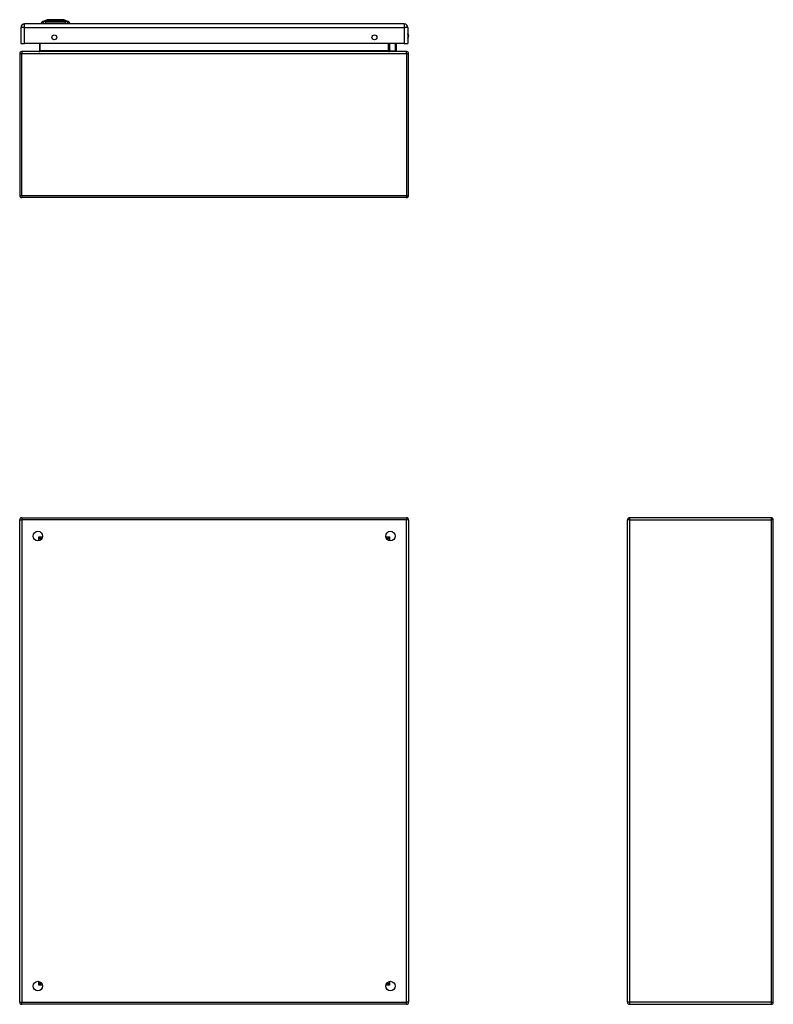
# Model space of a CAD drawing. Header units: inches. Extents: x 7.2 to 107.1, y 7.2 to 69.7.
# Tile 2 of 8: x 7.2 to 38.5, y 28.9 to 69.7. Entities that reach past the tile are written whole.
import ezdxf

# ---------------------------------------------------------------- set-up
doc = ezdxf.new("R2010")
doc.units = ezdxf.units.IN
doc.header["$LTSCALE"] = 6.835203
doc.header["$MEASUREMENT"] = 0
doc.layers.add('Visible Edges(ANSI)', color=7, linetype='Continuous', lineweight=25)
doc.layers.add('Visible Tangent Edges(ANSI)', color=7, linetype='Continuous', lineweight=25)

msp = doc.modelspace()

# ---------------------------------------------------------------- linework, layer by layer
at = {"layer": 'Visible Edges(ANSI)'}
for p, q in [((23.211, 69.548), (7.432, 69.548)), ((8.195, 69.564), (8.127, 69.564)), ((8.187, 69.651), (8.362, 69.72)), ((8.195, 69.564), (8.307, 69.564)), ((9.139, 69.564), (8.307, 69.564)), ((8.319, 69.56), (8.319, 69.548)), ((8.427, 69.725), (9.018, 69.725)), ((9.083, 69.72), (9.259, 69.651)), ((9.11, 69.548), (9.11, 69.56)), ((9.139, 69.564), (9.25, 69.564)), ((9.319, 69.564), (9.25, 69.564)), ((7.285, 69.4), (7.285, 68.74)), ((23.358, 69.4), (23.358, 68.74)), ((7.285, 68.74), (7.432, 68.74)), ((23.211, 68.74), (7.432, 68.74)), ((8.055, 68.74), (8.055, 68.433)), ((22.569, 68.433), (22.569, 68.74)), ((22.856, 68.74), (22.867, 68.682)), ((22.867, 68.679), (22.867, 68.452)), ((23.211, 68.74), (23.358, 68.74)), ((7.234, 68.317), (7.234, 62.428)), ((23.305, 68.402), (7.319, 68.402)), ((22.615, 68.438), (22.575, 68.478)), ((22.629, 68.432), (22.847, 68.432)), ((23.39, 62.428), (23.39, 68.317)), ((23.305, 62.344), (7.319, 62.344)), ((7.319, 49.05), (23.305, 49.05)), ((38.453, 49.05), (32.564, 49.05)), ((7.234, 28.939), (7.234, 48.965)), ((23.39, 48.965), (23.39, 28.939)), ((32.479, 28.939), (32.479, 48.965)), ((38.538, 28.939), (38.538, 48.965)), ((8.109, 48.144), (8.109, 48.134)), ((8.15, 48.175), (8.14, 48.175)), ((22.484, 48.175), (22.475, 48.175)), ((22.515, 48.144), (22.515, 48.134)), ((8.109, 29.77), (8.109, 29.761)), ((8.14, 29.729), (8.15, 29.729)), ((22.475, 29.729), (22.484, 29.729)), ((22.515, 29.77), (22.515, 29.761)), ((23.305, 28.855), (7.319, 28.855)), ((32.564, 28.855), (38.453, 28.855))]:
    msp.add_line(p, q, dxfattribs=at)
at = {"layer": 'Visible Edges(ANSI)', "flags": 128}
msp.add_lwpolyline([(9.081, 69.72), (9.081, 69.72), (9.08, 69.72), (9.077, 69.72), (9.074, 69.72), (9.071, 69.72), (9.066, 69.72), (9.06, 69.72), (9.054, 69.72), (9.047, 69.72), (9.039, 69.72), (9.03, 69.72), (9.021, 69.72), (9.011, 69.72), (9, 69.72), (8.989, 69.72), (8.976, 69.72), (8.964, 69.72), (8.95, 69.72), (8.937, 69.72), (8.922, 69.72), (8.907, 69.72), (8.892, 69.72), (8.876, 69.72), (8.86, 69.72), (8.844, 69.72), (8.827, 69.72), (8.81, 69.72), (8.793, 69.72), (8.775, 69.72), (8.758, 69.72), (8.74, 69.72), (8.723, 69.72), (8.705, 69.72), (8.687, 69.72), (8.67, 69.72), (8.653, 69.72), (8.635, 69.72), (8.618, 69.72), (8.602, 69.72), (8.585, 69.72), (8.569, 69.72), (8.553, 69.72), (8.538, 69.72), (8.523, 69.72), (8.509, 69.72), (8.495, 69.72), (8.482, 69.72), (8.469, 69.72), (8.457, 69.72), (8.445, 69.72), (8.435, 69.72), (8.425, 69.72), (8.415, 69.72), (8.406, 69.72), (8.399, 69.72), (8.391, 69.72), (8.385, 69.72), (8.38, 69.72), (8.375, 69.72), (8.371, 69.72), (8.368, 69.72), (8.366, 69.72), (8.365, 69.72), (8.364, 69.72)], dxfattribs=at)
at = {"layer": 'Visible Edges(ANSI)'}
for centre, radius in [((8.673, 68.992), 0.102), ((21.97, 68.992), 0.102), ((7.991, 48.292), 0.197), ((22.633, 48.292), 0.197), ((7.991, 29.612), 0.197), ((22.633, 29.612), 0.197)]:
    msp.add_circle(centre, radius, dxfattribs=at)
for centre, radius, start, end in [((7.432, 69.4), 0.147, 90, 180), ((8.245, 69.547), 0.119, 119.7291, 172.0587), ((8.19, 69.642), 0.00994, 111.2505, 119.7291), ((8.299, 69.56), 0.0199, 0, 11.537), ((8.364, 69.715), 0.00497, 90.2088, 111.2505), ((8.427, 69.713), 0.0119, 90, 143.3493), ((9.018, 69.713), 0.0119, 36.6507, 90), ((9.081, 69.715), 0.00497, 68.7495, 89.7912), ((9.13, 69.56), 0.0199, 168.463, 180), ((9.255, 69.642), 0.00994, 60.2709, 68.7495), ((9.201, 69.547), 0.119, 7.9413, 60.2709), ((23.211, 69.4), 0.147, 0, 90), ((23.204, 69.051), 0.189, 324.6864, 35.3136), ((22.847, 68.679), 0.0199, 0, 10.9409), ((7.319, 68.317), 0.0848, 90, 180), ((8.024, 68.433), 0.0313, 270, 0), ((22.589, 68.492), 0.0199, 180, 225), ((22.6, 68.433), 0.0313, 180, 270), ((22.629, 68.452), 0.0199, 225, 270), ((22.847, 68.452), 0.0199, 270, 0), ((23.305, 68.317), 0.0848, 0, 90), ((7.319, 62.428), 0.0848, 180, 270), ((23.305, 62.428), 0.0848, 270, 0), ((7.319, 48.965), 0.0848, 90, 180), ((23.305, 48.965), 0.0848, 0, 90), ((32.564, 48.965), 0.0848, 90, 180), ((38.453, 48.965), 0.0848, 0, 90), ((8.14, 48.144), 0.0313, 90, 180), ((22.484, 48.144), 0.0313, 0, 90), ((8.14, 29.761), 0.0313, 180, 270), ((22.484, 29.761), 0.0313, 270, 0), ((7.319, 28.939), 0.0848, 180, 270), ((23.305, 28.939), 0.0848, 270, 0), ((32.564, 28.939), 0.0848, 180, 270), ((38.453, 28.939), 0.0848, 270, 0)]:
    msp.add_arc(centre, radius, start, end, dxfattribs=at)
at = {"layer": 'Visible Tangent Edges(ANSI)'}
for p, q in [((7.432, 69.4), (7.432, 69.548)), ((8.187, 69.651), (8.362, 69.72)), ((8.253, 69.651), (8.253, 69.651)), ((9.11, 69.56), (8.319, 69.56)), ((8.327, 69.651), (8.327, 69.651)), ((9.11, 69.56), (9.11, 69.56)), ((9.11, 69.56), (9.11, 69.548)), ((9.119, 69.651), (9.119, 69.651)), ((9.193, 69.651), (9.193, 69.651)), ((23.211, 69.548), (23.211, 69.4)), ((7.432, 69.4), (7.285, 69.4)), ((7.432, 68.74), (7.432, 69.4)), ((7.432, 69.4), (23.211, 69.4)), ((23.211, 69.4), (23.211, 68.74)), ((23.358, 69.4), (23.211, 69.4)), ((8.086, 68.433), (8.086, 68.74)), ((22.538, 68.74), (22.538, 68.433)), ((22.589, 68.74), (22.589, 68.474)), ((22.847, 68.668), (22.834, 68.74)), ((22.847, 68.432), (22.847, 68.668)), ((7.234, 68.317), (7.319, 68.317)), ((7.319, 68.402), (7.319, 68.317)), ((7.319, 68.317), (23.305, 68.317)), ((7.319, 62.428), (7.319, 68.317)), ((8.086, 68.433), (8.055, 68.433)), ((22.538, 68.433), (8.086, 68.433)), ((22.538, 68.433), (22.569, 68.433)), ((22.589, 68.474), (22.629, 68.432)), ((23.305, 68.317), (23.305, 68.402)), ((23.305, 68.317), (23.39, 68.317)), ((23.305, 68.317), (23.305, 62.428)), ((7.234, 62.428), (7.319, 62.428)), ((7.319, 62.428), (7.319, 62.344)), ((7.319, 62.428), (23.305, 62.428)), ((23.305, 62.428), (23.305, 62.344)), ((23.305, 62.428), (23.39, 62.428)), ((7.319, 49.05), (7.319, 48.965)), ((23.305, 49.05), (23.305, 48.965)), ((32.564, 49.05), (32.564, 48.965)), ((38.453, 49.05), (38.453, 48.965)), ((7.234, 48.965), (7.319, 48.965)), ((23.305, 48.965), (7.319, 48.965)), ((7.319, 48.965), (7.319, 28.939)), ((23.39, 48.965), (23.305, 48.965)), ((23.305, 28.939), (23.305, 48.965)), ((32.564, 48.965), (32.479, 48.965)), ((32.564, 48.965), (38.453, 48.965)), ((32.564, 48.965), (32.564, 28.939)), ((38.453, 48.965), (38.453, 28.939)), ((38.538, 48.965), (38.453, 48.965)), ((8.024, 48.26), (8.14, 48.175)), ((8.109, 48.144), (8.024, 48.26)), ((8.024, 48.26), (8.186, 48.26)), ((8.024, 48.098), (8.024, 48.26)), ((22.439, 48.26), (22.6, 48.26)), ((22.484, 48.175), (22.6, 48.26)), ((22.6, 48.26), (22.515, 48.144)), ((22.6, 48.26), (22.6, 48.098)), ((8.024, 29.644), (8.024, 29.806)), ((8.024, 29.644), (8.109, 29.761)), ((8.14, 29.729), (8.024, 29.644)), ((8.186, 29.644), (8.024, 29.644)), ((22.6, 29.644), (22.439, 29.644)), ((22.6, 29.644), (22.484, 29.729)), ((22.515, 29.761), (22.6, 29.644)), ((22.6, 29.806), (22.6, 29.644)), ((7.234, 28.939), (7.319, 28.939)), ((7.319, 28.855), (7.319, 28.939)), ((7.319, 28.939), (23.305, 28.939)), ((23.39, 28.939), (23.305, 28.939)), ((23.305, 28.855), (23.305, 28.939)), ((32.564, 28.939), (32.479, 28.939)), ((38.453, 28.939), (32.564, 28.939)), ((32.564, 28.939), (32.564, 28.855)), ((38.453, 28.939), (38.453, 28.855)), ((38.453, 28.939), (38.538, 28.939))]:
    msp.add_line(p, q, dxfattribs=at)
at = {"layer": 'Visible Tangent Edges(ANSI)', "flags": 128}
for points in [[(8.185, 69.651), (8.186, 69.651), (8.186, 69.651), (8.187, 69.651), (8.187, 69.651), (8.188, 69.651), (8.19, 69.651), (8.191, 69.651), (8.193, 69.651), (8.195, 69.651), (8.197, 69.651), (8.199, 69.651), (8.202, 69.651), (8.205, 69.651), (8.208, 69.651), (8.211, 69.651), (8.215, 69.65), (8.218, 69.65), (8.222, 69.65), (8.226, 69.65), (8.231, 69.65), (8.236, 69.65), (8.24, 69.65), (8.245, 69.65), (8.251, 69.65)], [(8.253, 69.651), (8.247, 69.651), (8.242, 69.651), (8.237, 69.651), (8.233, 69.651), (8.228, 69.651), (8.224, 69.651), (8.22, 69.651), (8.216, 69.651), (8.213, 69.651), (8.209, 69.651), (8.206, 69.651), (8.203, 69.651), (8.201, 69.651), (8.198, 69.651), (8.196, 69.651), (8.194, 69.651), (8.192, 69.651), (8.191, 69.651), (8.19, 69.651), (8.189, 69.651), (8.188, 69.651), (8.187, 69.651), (8.187, 69.651), (8.187, 69.651)], [(8.251, 69.65), (8.252, 69.65), (8.254, 69.65), (8.256, 69.65), (8.258, 69.65), (8.26, 69.65), (8.262, 69.65), (8.265, 69.65), (8.267, 69.65), (8.27, 69.65), (8.273, 69.65), (8.276, 69.65), (8.279, 69.65), (8.283, 69.65), (8.286, 69.65), (8.29, 69.65), (8.293, 69.65), (8.297, 69.65), (8.301, 69.65), (8.305, 69.65), (8.309, 69.65), (8.313, 69.65), (8.317, 69.65), (8.322, 69.65), (8.326, 69.65)], [(8.327, 69.651), (8.322, 69.651), (8.318, 69.651), (8.314, 69.651), (8.31, 69.651), (8.306, 69.651), (8.302, 69.651), (8.298, 69.651), (8.295, 69.651), (8.291, 69.651), (8.288, 69.651), (8.284, 69.651), (8.281, 69.651), (8.278, 69.651), (8.275, 69.651), (8.272, 69.651), (8.269, 69.651), (8.267, 69.651), (8.264, 69.651), (8.262, 69.651), (8.26, 69.651), (8.258, 69.651), (8.256, 69.651), (8.254, 69.651), (8.253, 69.651)], [(8.326, 69.65), (8.358, 69.65), (8.39, 69.65), (8.423, 69.65), (8.456, 69.65), (8.489, 69.651), (8.522, 69.651), (8.555, 69.651), (8.589, 69.651), (8.623, 69.651), (8.656, 69.651), (8.69, 69.651), (8.724, 69.651), (8.757, 69.651), (8.791, 69.651), (8.824, 69.651), (8.858, 69.651), (8.891, 69.651), (8.924, 69.651), (8.957, 69.651), (8.99, 69.65), (9.023, 69.65), (9.056, 69.65), (9.088, 69.65), (9.12, 69.65)], [(9.119, 69.651), (9.087, 69.651), (9.055, 69.651), (9.022, 69.651), (8.99, 69.651), (8.957, 69.651), (8.924, 69.651), (8.891, 69.651), (8.857, 69.651), (8.824, 69.651), (8.791, 69.651), (8.757, 69.651), (8.724, 69.651), (8.69, 69.651), (8.656, 69.651), (8.623, 69.651), (8.589, 69.651), (8.556, 69.651), (8.523, 69.651), (8.489, 69.651), (8.456, 69.651), (8.424, 69.651), (8.391, 69.651), (8.359, 69.651), (8.327, 69.651)], [(8.362, 69.72), (8.363, 69.72), (8.363, 69.72), (8.364, 69.72), (8.365, 69.72), (8.366, 69.72), (8.368, 69.72), (8.37, 69.72), (8.372, 69.72), (8.375, 69.72), (8.377, 69.72), (8.381, 69.72), (8.384, 69.72), (8.388, 69.72), (8.392, 69.72), (8.396, 69.72), (8.4, 69.72), (8.405, 69.72), (8.41, 69.72), (8.415, 69.72), (8.421, 69.72), (8.427, 69.72), (8.433, 69.72), (8.439, 69.72), (8.446, 69.72)], [(8.446, 69.72), (8.447, 69.72), (8.449, 69.72), (8.451, 69.72), (8.453, 69.72), (8.455, 69.72), (8.457, 69.72), (8.458, 69.72), (8.46, 69.72), (8.462, 69.72), (8.464, 69.72), (8.466, 69.72), (8.468, 69.72), (8.47, 69.72), (8.472, 69.72), (8.474, 69.72), (8.476, 69.72), (8.478, 69.72), (8.48, 69.72), (8.482, 69.72), (8.485, 69.72), (8.487, 69.72), (8.489, 69.72), (8.491, 69.72), (8.493, 69.72)], [(8.493, 69.72), (8.509, 69.72), (8.526, 69.72), (8.544, 69.72), (8.562, 69.72), (8.581, 69.72), (8.601, 69.72), (8.62, 69.72), (8.64, 69.72), (8.661, 69.72), (8.681, 69.72), (8.702, 69.72), (8.723, 69.72), (8.744, 69.72), (8.764, 69.72), (8.785, 69.72), (8.805, 69.72), (8.826, 69.72), (8.845, 69.72), (8.865, 69.72), (8.883, 69.72), (8.902, 69.72), (8.919, 69.72), (8.936, 69.72), (8.953, 69.72)], [(8.953, 69.72), (8.955, 69.72), (8.957, 69.72), (8.959, 69.72), (8.961, 69.72), (8.963, 69.72), (8.965, 69.72), (8.967, 69.72), (8.969, 69.72), (8.971, 69.72), (8.973, 69.72), (8.975, 69.72), (8.977, 69.72), (8.979, 69.72), (8.981, 69.72), (8.983, 69.72), (8.985, 69.72), (8.987, 69.72), (8.989, 69.72), (8.991, 69.72), (8.993, 69.72), (8.995, 69.72), (8.996, 69.72), (8.998, 69.72), (9, 69.72)], [(9, 69.72), (9.007, 69.72), (9.013, 69.72), (9.019, 69.72), (9.025, 69.72), (9.03, 69.72), (9.036, 69.72), (9.041, 69.72), (9.045, 69.72), (9.05, 69.72), (9.054, 69.72), (9.058, 69.72), (9.062, 69.72), (9.065, 69.72), (9.068, 69.72), (9.071, 69.72), (9.074, 69.72), (9.076, 69.72), (9.078, 69.72), (9.079, 69.72), (9.081, 69.72), (9.082, 69.72), (9.083, 69.72), (9.083, 69.72), (9.083, 69.72)], [(9.193, 69.651), (9.191, 69.651), (9.19, 69.651), (9.188, 69.651), (9.186, 69.651), (9.184, 69.651), (9.181, 69.651), (9.179, 69.651), (9.176, 69.651), (9.173, 69.651), (9.171, 69.651), (9.168, 69.651), (9.164, 69.651), (9.161, 69.651), (9.158, 69.651), (9.154, 69.651), (9.151, 69.651), (9.147, 69.651), (9.143, 69.651), (9.14, 69.651), (9.136, 69.651), (9.132, 69.651), (9.127, 69.651), (9.123, 69.651), (9.119, 69.651)], [(9.12, 69.65), (9.124, 69.65), (9.128, 69.65), (9.133, 69.65), (9.137, 69.65), (9.141, 69.65), (9.145, 69.65), (9.148, 69.65), (9.152, 69.65), (9.156, 69.65), (9.159, 69.65), (9.163, 69.65), (9.166, 69.65), (9.169, 69.65), (9.172, 69.65), (9.175, 69.65), (9.178, 69.65), (9.181, 69.65), (9.183, 69.65), (9.186, 69.65), (9.188, 69.65), (9.19, 69.65), (9.192, 69.65), (9.193, 69.65), (9.195, 69.65)], [(9.259, 69.651), (9.259, 69.651), (9.258, 69.651), (9.258, 69.651), (9.257, 69.651), (9.256, 69.651), (9.255, 69.651), (9.253, 69.651), (9.251, 69.651), (9.249, 69.651), (9.247, 69.651), (9.245, 69.651), (9.242, 69.651), (9.239, 69.651), (9.236, 69.651), (9.233, 69.651), (9.229, 69.651), (9.226, 69.651), (9.222, 69.651), (9.217, 69.651), (9.213, 69.651), (9.208, 69.651), (9.203, 69.651), (9.198, 69.651), (9.193, 69.651)], [(9.195, 69.65), (9.2, 69.65), (9.205, 69.65), (9.21, 69.65), (9.215, 69.65), (9.219, 69.65), (9.223, 69.65), (9.227, 69.65), (9.231, 69.65), (9.235, 69.651), (9.238, 69.651), (9.241, 69.651), (9.244, 69.651), (9.246, 69.651), (9.249, 69.651), (9.251, 69.651), (9.253, 69.651), (9.255, 69.651), (9.256, 69.651), (9.257, 69.651), (9.258, 69.651), (9.259, 69.651), (9.26, 69.651), (9.26, 69.651), (9.26, 69.651)]]:
    msp.add_lwpolyline(points, dxfattribs=at)
at = {"layer": 'Visible Tangent Edges(ANSI)'}
for centre, radius, start, end in [((8.364, 69.715), 0.00497, 90.2088, 111.2505), ((23.204, 69.051), 0.169, 335.7439, 24.2561)]:
    msp.add_arc(centre, radius, start, end, dxfattribs=at)
for centre, major_axis, ratio, start_param, end_param in [((8.307, 69.547), (0, 0.119), 0.946806, 0.522838, 1.432195), ((8.255, 69.642), (0.00009, 0.00994), 0.948405, 0.290838, 0.531485), ((8.345, 69.547), (0, 0.119), 0.321806, 0.522838, 1.432195), ((8.327, 69.642), (-0.00003, 0.00994), 0.317047, 0.281217, 0.521863), ((8.427, 69.713), (0, 0.0119), 0.97182, 0, 0.931061), ((9.018, 69.713), (0, 0.0119), 0.97182, 5.352125, 6.283185), ((9.129, 69.56), (0, 0.0199), 0.959551, 1.369438, 1.570796), ((9.118, 69.642), (0.00003, 0.00994), 0.317047, 5.761322, 6.001968), ((9.101, 69.547), (0, 0.119), 0.321806, 4.850991, 5.760348), ((9.19, 69.642), (-0.00009, 0.00994), 0.948405, 5.751701, 5.992347), ((9.139, 69.547), (0, -0.119), 0.946806, 1.709398, 2.618755), ((22.847, 68.679), (0.0195, 0.0038), 0.526442, 4.610972, 6.283185), ((22.847, 68.679), (0.0199, 0), 0.533433, 4.712389, 6.283185), ((8.024, 68.433), (0.0626, 0), 0.5, 4.712389, 6.283185), ((22.6, 68.433), (-0.0626, 0), 0.5, 0, 1.570796), ((22.589, 68.492), (-0.0199, 0), 0.91745, 0, 1.570796), ((22.589, 68.492), (-0.0141, -0.0141), 0.852462, 0, 0.864875)]:
    msp.add_ellipse(centre, major_axis=major_axis, ratio=ratio, start_param=start_param, end_param=end_param, dxfattribs=at)

doc.saveas('drawing.dxf')
